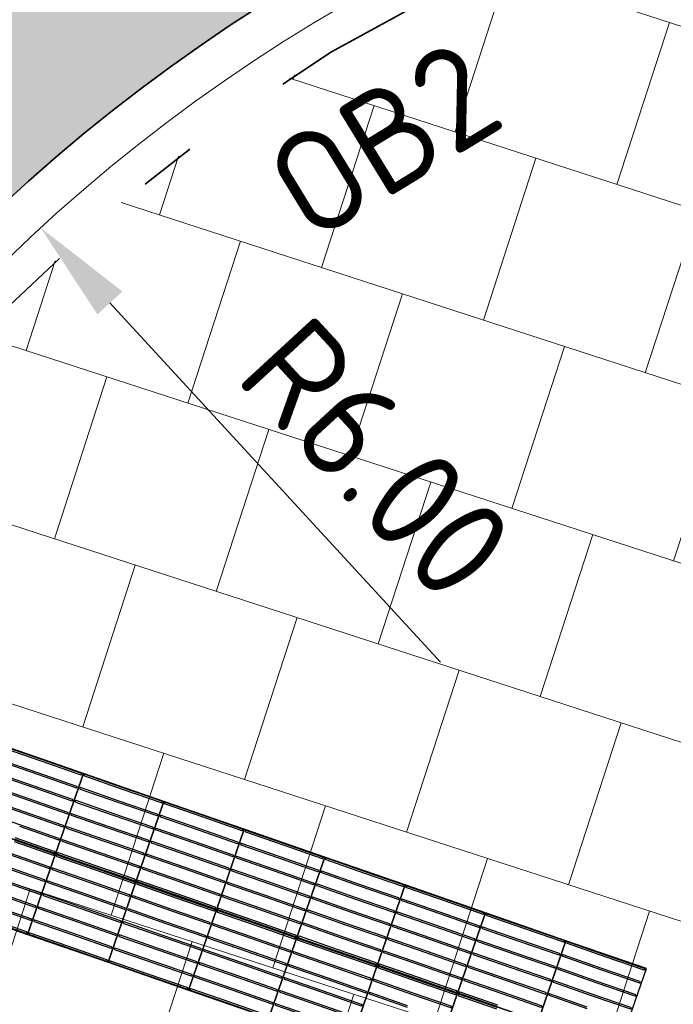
# Model space of a CAD drawing. Header units: metres. Extents: x 196651 to 397723, y 354703 to 710691.
# Tile 17 of 256: x 197537.81 to 197540.12, y 355970.5 to 355973.97. Entities that reach past the tile are written whole.
import ezdxf
from ezdxf.enums import TextEntityAlignment as Align

# ---------------------------------------------------------------- set-up
doc = ezdxf.new("R2010")
doc.units = ezdxf.units.M
doc.header["$MEASUREMENT"] = 0
doc.linetypes.add('VH-OPSLUITBAND_100X200', pattern=[16, 8, -2, 4, -2])
doc.linetypes.add('VH-OPSLUITBAND_120X250', pattern=[26, 16, -4, 2, -4])
for name, color, linetype, lineweight in [('N-WE-VH-GOOT_TEGEL-G', 170, 'Continuous', 35), ('N-WE-VH-KANTOPSLUITING_OPSLUITBAND_120X250-G', 5, 'VH-OPSLUITBAND_120X250', 35), ('N-WE-VH-KANTOPSLUITING_TEKST-T', 7, 'VH-OPSLUITBAND_100X200', 35), ('N-WE-VH-KANTVERHARDING-G', 1, 'Continuous', 5), ('N-WE-VH-VERHARDING_TEGEL-A', 252, 'Continuous', 5), ('N-WE-VH-VERKEERSTEGEL-GELEIDETEGEL-S', 5, 'Continuous', 25), ('X-XX-AL-AANPIJLING-M', 7, 'Continuous', 18)]:
    doc.layers.add(name, color=color, linetype=linetype, lineweight=lineweight)
doc.layers.add('N-WE-VH-VERHARDING_ASFALT_COATING_ROOD-G', color=7, linetype='Continuous', lineweight=5, true_color=0xffa8a8)
doc.styles.add('NLCS-ISO', font='NLCS-ISO.ttf')
doc.styles.add('NLCS-ISO-M200-T18', font='NLCS-ISO.ttf')
doc.dimstyles.new('NLCS-M200-T18-PIJL', dxfattribs={"dimscale": 0.2, "dimtxt": 1.8, "dimasz": 1.8, "dimexe": 2, "dimexo": 2, "dimgap": 0.7, "dimtad": 1, "dimzin": 0, "dimdsep": 46, "dimtxsty": 'NLCS-ISO-M200-T18', "dimcen": 0, "dimdle": 2, "dimse1": 1, "dimse2": 1, "dimclrd": 256, "dimclre": 256, "dimclrt": 256, "dimadec": 1, "dimazin": 0, "dimtfac": 1, "dimtofl": 0, "dimtmove": 1, "dimatfit": 0, "dimfxl": 2, "dimfxlon": 1, "dimtfillclr": 254, "dimtolj": 1, "dimtzin": 0, "dimlwd": 18, "dimlwe": 18, "dimarcsym": 0})

# ---------------------------------------------------------------- blocks, each defined once
blk = doc.blocks.new('TEKST TB')
at = {"style": 'NLCS-ISO'}
blk.add_attdef('TEKST_TROTTOIRBANDEN', text='', height=0.36, rotation=0.3407, dxfattribs=at).set_placement((0, 0), align=Align.BOTTOM_CENTER)
blk = doc.blocks.new('*U1997')
at = {"flags": 128}
for points in [[(0.3, 0.3), (0.3, 0.6), (0.6, 0.6), (0.6, 0.3)], [(0.6, 0.3), (0.6, 0.6), (0.9, 0.6), (0.9, 0.3)], [(0.9, 0.3), (0.9, 0.6), (1.2, 0.6), (1.2, 0.3)], [(1.2, 0.3), (1.2, 0.6), (1.5, 0.6), (1.5, 0.3)], [(1.5, 0.3), (1.5, 0.6), (1.8, 0.6), (1.8, 0.3)], [(1.8, 0.3), (1.8, 0.6), (2.1, 0.6), (2.1, 0.3)], [(2.1, 0.3), (2.1, 0.6), (2.4, 0.6), (2.4, 0.3)], [(0.3, 0), (0.3, 0.3), (0.6, 0.3), (0.6, 0)], [(0.6, 0), (0.6, 0.3), (0.9, 0.3), (0.9, 0)], [(0.9, 0), (0.9, 0.3), (1.2, 0.3), (1.2, 0)], [(1.2, 0), (1.2, 0.3), (1.5, 0.3), (1.5, 0)], [(1.5, 0), (1.5, 0.3), (1.8, 0.3), (1.8, 0)], [(1.8, 0), (1.8, 0.3), (2.1, 0.3), (2.1, 0)], [(2.1, 0), (2.1, 0.3), (2.4, 0.3), (2.4, 0)], [(2.4, 0), (2.4, 0.3), (2.7, 0.3), (2.7, 0)]]:
    blk.add_lwpolyline(points, close=True, dxfattribs=at)
for points in [[(0.4475, 0.598), (0.593, 0.598, -0.414214), (0.5955, 0.5955), (0.5955, 0.5955, -0.414214), (0.593, 0.593), (0.4475, 0.593)], [(0.6045, 0.5955, -0.414214), (0.607, 0.598), (0.7475, 0.598)], [(0.7475, 0.593), (0.607, 0.593, -0.414214), (0.6045, 0.5955), (0.6045, 0.5955)], [(0.7475, 0.598), (0.893, 0.598, -0.414214), (0.8955, 0.5955), (0.8955, 0.5955, -0.414214), (0.893, 0.593), (0.7475, 0.593)], [(0.9045, 0.5955, -0.414214), (0.907, 0.598), (1.0475, 0.598)], [(1.0475, 0.593), (0.907, 0.593, -0.414214), (0.9045, 0.5955), (0.9045, 0.5955)], [(1.0475, 0.598), (1.193, 0.598, -0.414214), (1.1955, 0.5955), (1.1955, 0.5955, -0.414214), (1.193, 0.593), (1.0475, 0.593)], [(1.2045, 0.5955, -0.414214), (1.207, 0.598), (1.3475, 0.598)], [(1.3475, 0.593), (1.207, 0.593, -0.414214), (1.2045, 0.5955), (1.2045, 0.5955)], [(1.3475, 0.598), (1.493, 0.598, -0.414214), (1.4955, 0.5955), (1.4955, 0.5955, -0.414214), (1.493, 0.593), (1.3475, 0.593)], [(0.4475, 0.5495), (0.593, 0.5495, -0.414214), (0.5955, 0.547), (0.5955, 0.547, -0.414214), (0.593, 0.5445), (0.4475, 0.5445)], [(0.6045, 0.547, -0.414214), (0.607, 0.5495), (0.7475, 0.5495)], [(0.7475, 0.5445), (0.607, 0.5445, -0.414214), (0.6045, 0.547), (0.6045, 0.547)], [(0.7475, 0.5495), (0.893, 0.5495, -0.414214), (0.8955, 0.547), (0.8955, 0.547, -0.414214), (0.893, 0.5445), (0.7475, 0.5445)], [(0.9045, 0.547, -0.414214), (0.907, 0.5495), (1.0475, 0.5495)], [(1.0475, 0.5445), (0.907, 0.5445, -0.414214), (0.9045, 0.547), (0.9045, 0.547)], [(1.0475, 0.5495), (1.193, 0.5495, -0.414214), (1.1955, 0.547), (1.1955, 0.547, -0.414214), (1.193, 0.5445), (1.0475, 0.5445)], [(1.2045, 0.547, -0.414214), (1.207, 0.5495), (1.3475, 0.5495)], [(1.3475, 0.5445), (1.207, 0.5445, -0.414214), (1.2045, 0.547), (1.2045, 0.547)], [(1.3475, 0.5495), (1.493, 0.5495, -0.414214), (1.4955, 0.547), (1.4955, 0.547, -0.414214), (1.493, 0.5445), (1.3475, 0.5445)], [(1.5045, 0.547, -0.414214), (1.507, 0.5495), (1.6475, 0.5495)], [(1.6475, 0.5445), (1.507, 0.5445, -0.414214), (1.5045, 0.547), (1.5045, 0.547)], [(0.4475, 0.501), (0.593, 0.501, -0.414214), (0.5955, 0.4985), (0.5955, 0.4985, -0.414214), (0.593, 0.496), (0.4475, 0.496)], [(0.6045, 0.4985, -0.414214), (0.607, 0.501), (0.7475, 0.501)], [(0.7475, 0.496), (0.607, 0.496, -0.414214), (0.6045, 0.4985), (0.6045, 0.4985)], [(0.7475, 0.501), (0.893, 0.501, -0.414214), (0.8955, 0.4985), (0.8955, 0.4985, -0.414214), (0.893, 0.496), (0.7475, 0.496)], [(0.9045, 0.4985, -0.414214), (0.907, 0.501), (1.0475, 0.501)], [(1.0475, 0.496), (0.907, 0.496, -0.414214), (0.9045, 0.4985), (0.9045, 0.4985)], [(1.0475, 0.501), (1.193, 0.501, -0.414214), (1.1955, 0.4985), (1.1955, 0.4985, -0.414214), (1.193, 0.496), (1.0475, 0.496)], [(1.2045, 0.4985, -0.414214), (1.207, 0.501), (1.3475, 0.501)], [(1.3475, 0.496), (1.207, 0.496, -0.414214), (1.2045, 0.4985), (1.2045, 0.4985)], [(1.3475, 0.501), (1.493, 0.501, -0.414214), (1.4955, 0.4985), (1.4955, 0.4985, -0.414214), (1.493, 0.496), (1.3475, 0.496)], [(1.5045, 0.4985, -0.414214), (1.507, 0.501), (1.6475, 0.501)], [(1.6475, 0.496), (1.507, 0.496, -0.414214), (1.5045, 0.4985), (1.5045, 0.4985)], [(1.6475, 0.501), (1.793, 0.501, -0.414214), (1.7955, 0.4985), (1.7955, 0.4985, -0.414214), (1.793, 0.496), (1.6475, 0.496)], [(0.4475, 0.4525), (0.593, 0.4525, -0.414214), (0.5955, 0.45), (0.5955, 0.45, -0.414214), (0.593, 0.4475), (0.4475, 0.4475)], [(0.6045, 0.45, -0.414214), (0.607, 0.4525), (0.7475, 0.4525)], [(0.7475, 0.4525), (0.893, 0.4525, -0.414214), (0.8955, 0.45), (0.8955, 0.45, -0.414214), (0.893, 0.4475), (0.7475, 0.4475)], [(0.9045, 0.45, -0.414214), (0.907, 0.4525), (1.0475, 0.4525)], [(1.0475, 0.4525), (1.193, 0.4525, -0.414214), (1.1955, 0.45), (1.1955, 0.45, -0.414214), (1.193, 0.4475), (1.0475, 0.4475)], [(1.2045, 0.45, -0.414214), (1.207, 0.4525), (1.3475, 0.4525)], [(1.3475, 0.4525), (1.493, 0.4525, -0.414214), (1.4955, 0.45), (1.4955, 0.45, -0.414214), (1.493, 0.4475), (1.3475, 0.4475)], [(1.5045, 0.45, -0.414214), (1.507, 0.4525), (1.6475, 0.4525)], [(1.6475, 0.4525), (1.793, 0.4525, -0.414214), (1.7955, 0.45), (1.7955, 0.45, -0.414214), (1.793, 0.4475), (1.6475, 0.4475)], [(0.7475, 0.4475), (0.607, 0.4475, -0.414214), (0.6045, 0.45), (0.6045, 0.45)], [(1.0475, 0.4475), (0.907, 0.4475, -0.414214), (0.9045, 0.45), (0.9045, 0.45)], [(1.3475, 0.4475), (1.207, 0.4475, -0.414214), (1.2045, 0.45), (1.2045, 0.45)], [(1.6475, 0.4475), (1.507, 0.4475, -0.414214), (1.5045, 0.45), (1.5045, 0.45)], [(0.4475, 0.404), (0.593, 0.404, -0.414214), (0.5955, 0.4015), (0.5955, 0.4015, -0.414214), (0.593, 0.399), (0.4475, 0.399)], [(0.6045, 0.4015, -0.414214), (0.607, 0.404), (0.7475, 0.404)], [(0.7475, 0.399), (0.607, 0.399, -0.414214), (0.6045, 0.4015), (0.6045, 0.4015)], [(0.7475, 0.404), (0.893, 0.404, -0.414214), (0.8955, 0.4015), (0.8955, 0.4015, -0.414214), (0.893, 0.399), (0.7475, 0.399)], [(0.9045, 0.4015, -0.414214), (0.907, 0.404), (1.0475, 0.404)], [(1.0475, 0.399), (0.907, 0.399, -0.414214), (0.9045, 0.4015), (0.9045, 0.4015)], [(1.0475, 0.404), (1.193, 0.404, -0.414214), (1.1955, 0.4015), (1.1955, 0.4015, -0.414214), (1.193, 0.399), (1.0475, 0.399)], [(1.2045, 0.4015, -0.414214), (1.207, 0.404), (1.3475, 0.404)], [(1.3475, 0.399), (1.207, 0.399, -0.414214), (1.2045, 0.4015), (1.2045, 0.4015)], [(1.3475, 0.404), (1.493, 0.404, -0.414214), (1.4955, 0.4015), (1.4955, 0.4015, -0.414214), (1.493, 0.399), (1.3475, 0.399)], [(1.5045, 0.4015, -0.414214), (1.507, 0.404), (1.6475, 0.404)], [(1.6475, 0.399), (1.507, 0.399, -0.414214), (1.5045, 0.4015), (1.5045, 0.4015)], [(1.6475, 0.404), (1.793, 0.404, -0.414214), (1.7955, 0.4015), (1.7955, 0.4015, -0.414214), (1.793, 0.399), (1.6475, 0.399)], [(1.8045, 0.4015, -0.414214), (1.807, 0.404), (1.9475, 0.404)], [(1.9475, 0.399), (1.807, 0.399, -0.414214), (1.8045, 0.4015), (1.8045, 0.4015)], [(0.4475, 0.3555), (0.593, 0.3555, -0.414214), (0.5955, 0.353), (0.5955, 0.353, -0.414214), (0.593, 0.3505), (0.4475, 0.3505)], [(0.6045, 0.353, -0.414214), (0.607, 0.3555), (0.7475, 0.3555)], [(0.7475, 0.3505), (0.607, 0.3505, -0.414214), (0.6045, 0.353), (0.6045, 0.353)], [(0.7475, 0.3555), (0.893, 0.3555, -0.414214), (0.8955, 0.353), (0.8955, 0.353, -0.414214), (0.893, 0.3505), (0.7475, 0.3505)], [(0.9045, 0.353, -0.414214), (0.907, 0.3555), (1.0475, 0.3555)], [(1.0475, 0.3505), (0.907, 0.3505, -0.414214), (0.9045, 0.353), (0.9045, 0.353)], [(1.0475, 0.3555), (1.193, 0.3555, -0.414214), (1.1955, 0.353), (1.1955, 0.353, -0.414214), (1.193, 0.3505), (1.0475, 0.3505)], [(1.2045, 0.353, -0.414214), (1.207, 0.3555), (1.3475, 0.3555)], [(1.3475, 0.3505), (1.207, 0.3505, -0.414214), (1.2045, 0.353), (1.2045, 0.353)], [(1.3475, 0.3555), (1.493, 0.3555, -0.414214), (1.4955, 0.353), (1.4955, 0.353, -0.414214), (1.493, 0.3505), (1.3475, 0.3505)], [(1.5045, 0.353, -0.414214), (1.507, 0.3555), (1.6475, 0.3555)], [(1.6475, 0.3505), (1.507, 0.3505, -0.414214), (1.5045, 0.353), (1.5045, 0.353)], [(1.6475, 0.3555), (1.793, 0.3555, -0.414214), (1.7955, 0.353), (1.7955, 0.353, -0.414214), (1.793, 0.3505), (1.6475, 0.3505)], [(1.8045, 0.353, -0.414214), (1.807, 0.3555), (1.9475, 0.3555)], [(1.9475, 0.3505), (1.807, 0.3505, -0.414214), (1.8045, 0.353), (1.8045, 0.353)], [(1.9475, 0.3555), (2.093, 0.3555, -0.414214), (2.0955, 0.353), (2.0955, 0.353, -0.414214), (2.093, 0.3505), (1.9475, 0.3505)], [(0.4475, 0.307), (0.593, 0.307, -0.414214), (0.5955, 0.3045), (0.5955, 0.3045, -0.414214), (0.593, 0.302), (0.4475, 0.302)], [(0.4475, 0.298), (0.593, 0.298, -0.414214), (0.5955, 0.2955), (0.5955, 0.2955, -0.414214), (0.593, 0.293), (0.4475, 0.293)], [(0.6045, 0.3045, -0.414214), (0.607, 0.307), (0.7475, 0.307)], [(0.7475, 0.302), (0.607, 0.302, -0.414214), (0.6045, 0.3045), (0.6045, 0.3045)], [(0.6045, 0.2955, -0.414214), (0.607, 0.298), (0.7475, 0.298)], [(0.7475, 0.293), (0.607, 0.293, -0.414214), (0.6045, 0.2955), (0.6045, 0.2955)], [(0.7475, 0.307), (0.893, 0.307, -0.414214), (0.8955, 0.3045), (0.8955, 0.3045, -0.414214), (0.893, 0.302), (0.7475, 0.302)], [(0.7475, 0.298), (0.893, 0.298, -0.414214), (0.8955, 0.2955), (0.8955, 0.2955, -0.414214), (0.893, 0.293), (0.7475, 0.293)], [(0.9045, 0.3045, -0.414214), (0.907, 0.307), (1.0475, 0.307)], [(1.0475, 0.302), (0.907, 0.302, -0.414214), (0.9045, 0.3045), (0.9045, 0.3045)], [(0.9045, 0.2955, -0.414214), (0.907, 0.298), (1.0475, 0.298)], [(1.0475, 0.293), (0.907, 0.293, -0.414214), (0.9045, 0.2955), (0.9045, 0.2955)], [(1.0475, 0.307), (1.193, 0.307, -0.414214), (1.1955, 0.3045), (1.1955, 0.3045, -0.414214), (1.193, 0.302), (1.0475, 0.302)], [(1.0475, 0.298), (1.193, 0.298, -0.414214), (1.1955, 0.2955), (1.1955, 0.2955, -0.414214), (1.193, 0.293), (1.0475, 0.293)], [(1.2045, 0.3045, -0.414214), (1.207, 0.307), (1.3475, 0.307)], [(1.3475, 0.302), (1.207, 0.302, -0.414214), (1.2045, 0.3045), (1.2045, 0.3045)], [(1.2045, 0.2955, -0.414214), (1.207, 0.298), (1.3475, 0.298)], [(1.3475, 0.293), (1.207, 0.293, -0.414214), (1.2045, 0.2955), (1.2045, 0.2955)], [(1.3475, 0.307), (1.493, 0.307, -0.414214), (1.4955, 0.3045), (1.4955, 0.3045, -0.414214), (1.493, 0.302), (1.3475, 0.302)], [(1.3475, 0.298), (1.493, 0.298, -0.414214), (1.4955, 0.2955), (1.4955, 0.2955, -0.414214), (1.493, 0.293), (1.3475, 0.293)], [(1.5045, 0.3045, -0.414214), (1.507, 0.307), (1.6475, 0.307)], [(1.6475, 0.302), (1.507, 0.302, -0.414214), (1.5045, 0.3045), (1.5045, 0.3045)], [(1.5045, 0.2955, -0.414214), (1.507, 0.298), (1.6475, 0.298)], [(1.6475, 0.293), (1.507, 0.293, -0.414214), (1.5045, 0.2955), (1.5045, 0.2955)], [(1.6475, 0.307), (1.793, 0.307, -0.414214), (1.7955, 0.3045), (1.7955, 0.3045, -0.414214), (1.793, 0.302), (1.6475, 0.302)], [(1.6475, 0.298), (1.793, 0.298, -0.414214), (1.7955, 0.2955), (1.7955, 0.2955, -0.414214), (1.793, 0.293), (1.6475, 0.293)], [(1.8045, 0.3045, -0.414214), (1.807, 0.307), (1.9475, 0.307)], [(1.9475, 0.302), (1.807, 0.302, -0.414214), (1.8045, 0.3045), (1.8045, 0.3045)], [(1.8045, 0.2955, -0.414214), (1.807, 0.298), (1.9475, 0.298)], [(1.9475, 0.293), (1.807, 0.293, -0.414214), (1.8045, 0.2955), (1.8045, 0.2955)], [(1.9475, 0.307), (2.093, 0.307, -0.414214), (2.0955, 0.3045), (2.0955, 0.3045, -0.414214), (2.093, 0.302), (1.9475, 0.302)], [(1.9475, 0.298), (2.093, 0.298, -0.414214), (2.0955, 0.2955), (2.0955, 0.2955, -0.414214), (2.093, 0.293), (1.9475, 0.293)], [(2.1045, 0.3045, -0.414214), (2.107, 0.307), (2.2475, 0.307)], [(2.2475, 0.302), (2.107, 0.302, -0.414214), (2.1045, 0.3045), (2.1045, 0.3045)], [(2.1045, 0.2955, -0.414214), (2.107, 0.298), (2.2475, 0.298)], [(2.2475, 0.293), (2.107, 0.293, -0.414214), (2.1045, 0.2955), (2.1045, 0.2955)], [(0.4475, 0.2445), (0.307, 0.2445, -0.414214), (0.3045, 0.247), (0.3045, 0.247)], [(0.4475, 0.2495), (0.593, 0.2495, -0.414214), (0.5955, 0.247), (0.5955, 0.247, -0.414214), (0.593, 0.2445), (0.4475, 0.2445)], [(0.6045, 0.247, -0.414214), (0.607, 0.2495), (0.7475, 0.2495)], [(0.7475, 0.2445), (0.607, 0.2445, -0.414214), (0.6045, 0.247), (0.6045, 0.247)], [(0.7475, 0.2495), (0.893, 0.2495, -0.414214), (0.8955, 0.247), (0.8955, 0.247, -0.414214), (0.893, 0.2445), (0.7475, 0.2445)], [(0.9045, 0.247, -0.414214), (0.907, 0.2495), (1.0475, 0.2495)], [(1.0475, 0.2445), (0.907, 0.2445, -0.414214), (0.9045, 0.247), (0.9045, 0.247)], [(1.0475, 0.2495), (1.193, 0.2495, -0.414214), (1.1955, 0.247), (1.1955, 0.247, -0.414214), (1.193, 0.2445), (1.0475, 0.2445)], [(1.2045, 0.247, -0.414214), (1.207, 0.2495), (1.3475, 0.2495)], [(1.3475, 0.2445), (1.207, 0.2445, -0.414214), (1.2045, 0.247), (1.2045, 0.247)], [(1.3475, 0.2495), (1.493, 0.2495, -0.414214), (1.4955, 0.247), (1.4955, 0.247, -0.414214), (1.493, 0.2445), (1.3475, 0.2445)], [(1.5045, 0.247, -0.414214), (1.507, 0.2495), (1.6475, 0.2495)], [(1.6475, 0.2445), (1.507, 0.2445, -0.414214), (1.5045, 0.247), (1.5045, 0.247)], [(1.6475, 0.2495), (1.793, 0.2495, -0.414214), (1.7955, 0.247), (1.7955, 0.247, -0.414214), (1.793, 0.2445), (1.6475, 0.2445)], [(1.8045, 0.247, -0.414214), (1.807, 0.2495), (1.9475, 0.2495)], [(1.9475, 0.2445), (1.807, 0.2445, -0.414214), (1.8045, 0.247), (1.8045, 0.247)], [(1.9475, 0.2495), (2.093, 0.2495, -0.414214), (2.0955, 0.247), (2.0955, 0.247, -0.414214), (2.093, 0.2445), (1.9475, 0.2445)], [(2.1045, 0.247, -0.414214), (2.107, 0.2495), (2.2475, 0.2495)], [(2.2475, 0.2445), (2.107, 0.2445, -0.414214), (2.1045, 0.247), (2.1045, 0.247)], [(2.2475, 0.2495), (2.393, 0.2495, -0.414214), (2.3955, 0.247), (2.3955, 0.247, -0.414214), (2.393, 0.2445), (2.2475, 0.2445)], [(0.3045, 0.1985, -0.414214), (0.307, 0.201), (0.4475, 0.201)], [(0.4475, 0.196), (0.307, 0.196, -0.414214), (0.3045, 0.1985), (0.3045, 0.1985)], [(0.4475, 0.201), (0.593, 0.201, -0.414214), (0.5955, 0.1985), (0.5955, 0.1985, -0.414214), (0.593, 0.196), (0.4475, 0.196)], [(0.6045, 0.1985, -0.414214), (0.607, 0.201), (0.7475, 0.201)], [(0.7475, 0.196), (0.607, 0.196, -0.414214), (0.6045, 0.1985), (0.6045, 0.1985)], [(0.7475, 0.201), (0.893, 0.201, -0.414214), (0.8955, 0.1985), (0.8955, 0.1985, -0.414214), (0.893, 0.196), (0.7475, 0.196)], [(0.9045, 0.1985, -0.414214), (0.907, 0.201), (1.0475, 0.201)], [(1.0475, 0.196), (0.907, 0.196, -0.414214), (0.9045, 0.1985), (0.9045, 0.1985)], [(1.0475, 0.201), (1.193, 0.201, -0.414214), (1.1955, 0.1985), (1.1955, 0.1985, -0.414214), (1.193, 0.196), (1.0475, 0.196)], [(1.2045, 0.1985, -0.414214), (1.207, 0.201), (1.3475, 0.201)], [(1.3475, 0.196), (1.207, 0.196, -0.414214), (1.2045, 0.1985), (1.2045, 0.1985)], [(1.3475, 0.201), (1.493, 0.201, -0.414214), (1.4955, 0.1985), (1.4955, 0.1985, -0.414214), (1.493, 0.196), (1.3475, 0.196)], [(1.5045, 0.1985, -0.414214), (1.507, 0.201), (1.6475, 0.201)], [(1.6475, 0.196), (1.507, 0.196, -0.414214), (1.5045, 0.1985), (1.5045, 0.1985)], [(1.6475, 0.201), (1.793, 0.201, -0.414214), (1.7955, 0.1985), (1.7955, 0.1985, -0.414214), (1.793, 0.196), (1.6475, 0.196)], [(1.8045, 0.1985, -0.414214), (1.807, 0.201), (1.9475, 0.201)], [(1.9475, 0.196), (1.807, 0.196, -0.414214), (1.8045, 0.1985), (1.8045, 0.1985)], [(1.9475, 0.201), (2.093, 0.201, -0.414214), (2.0955, 0.1985), (2.0955, 0.1985, -0.414214), (2.093, 0.196), (1.9475, 0.196)], [(2.1045, 0.1985, -0.414214), (2.107, 0.201), (2.2475, 0.201)], [(2.2475, 0.196), (2.107, 0.196, -0.414214), (2.1045, 0.1985), (2.1045, 0.1985)], [(2.2475, 0.201), (2.393, 0.201, -0.414214), (2.3955, 0.1985), (2.3955, 0.1985, -0.414214), (2.393, 0.196), (2.2475, 0.196)], [(2.4045, 0.1985, -0.414214), (2.407, 0.201), (2.5475, 0.201)], [(2.5475, 0.196), (2.407, 0.196, -0.414214), (2.4045, 0.1985), (2.4045, 0.1985)], [(0.3045, 0.15, -0.414214), (0.307, 0.1525), (0.4475, 0.1525)], [(0.4475, 0.1475), (0.307, 0.1475, -0.414214), (0.3045, 0.15), (0.3045, 0.15)], [(0.4475, 0.1525), (0.593, 0.1525, -0.414214), (0.5955, 0.15), (0.5955, 0.15, -0.414214), (0.593, 0.1475), (0.4475, 0.1475)], [(0.6045, 0.15, -0.414214), (0.607, 0.1525), (0.7475, 0.1525)], [(0.7475, 0.1475), (0.607, 0.1475, -0.414214), (0.6045, 0.15), (0.6045, 0.15)], [(0.7475, 0.1525), (0.893, 0.1525, -0.414214), (0.8955, 0.15), (0.8955, 0.15, -0.414214), (0.893, 0.1475), (0.7475, 0.1475)], [(0.9045, 0.15, -0.414214), (0.907, 0.1525), (1.0475, 0.1525)], [(1.0475, 0.1475), (0.907, 0.1475, -0.414214), (0.9045, 0.15), (0.9045, 0.15)], [(1.0475, 0.1525), (1.193, 0.1525, -0.414214), (1.1955, 0.15), (1.1955, 0.15, -0.414214), (1.193, 0.1475), (1.0475, 0.1475)], [(1.2045, 0.15, -0.414214), (1.207, 0.1525), (1.3475, 0.1525)], [(1.3475, 0.1475), (1.207, 0.1475, -0.414214), (1.2045, 0.15), (1.2045, 0.15)], [(1.3475, 0.1525), (1.493, 0.1525, -0.414214), (1.4955, 0.15), (1.4955, 0.15, -0.414214), (1.493, 0.1475), (1.3475, 0.1475)], [(1.5045, 0.15, -0.414214), (1.507, 0.1525), (1.6475, 0.1525)], [(1.6475, 0.1475), (1.507, 0.1475, -0.414214), (1.5045, 0.15), (1.5045, 0.15)], [(1.6475, 0.1525), (1.793, 0.1525, -0.414214), (1.7955, 0.15), (1.7955, 0.15, -0.414214), (1.793, 0.1475), (1.6475, 0.1475)], [(1.8045, 0.15, -0.414214), (1.807, 0.1525), (1.9475, 0.1525)], [(1.9475, 0.1475), (1.807, 0.1475, -0.414214), (1.8045, 0.15), (1.8045, 0.15)], [(1.9475, 0.1525), (2.093, 0.1525, -0.414214), (2.0955, 0.15), (2.0955, 0.15, -0.414214), (2.093, 0.1475), (1.9475, 0.1475)], [(2.1045, 0.15, -0.414214), (2.107, 0.1525), (2.2475, 0.1525)], [(2.2475, 0.1475), (2.107, 0.1475, -0.414214), (2.1045, 0.15), (2.1045, 0.15)], [(2.2475, 0.1525), (2.393, 0.1525, -0.414214), (2.3955, 0.15), (2.3955, 0.15, -0.414214), (2.393, 0.1475), (2.2475, 0.1475)], [(2.4045, 0.15, -0.414214), (2.407, 0.1525), (2.5475, 0.1525)], [(2.5475, 0.1475), (2.407, 0.1475, -0.414214), (2.4045, 0.15), (2.4045, 0.15)], [(2.5475, 0.1525), (2.693, 0.1525, -0.414214), (2.6955, 0.15), (2.6955, 0.15, -0.414214), (2.693, 0.1475), (2.5475, 0.1475)], [(0.3045, 0.1015, -0.414214), (0.307, 0.104), (0.4475, 0.104)], [(0.4475, 0.099), (0.307, 0.099, -0.414214), (0.3045, 0.1015), (0.3045, 0.1015)], [(0.4475, 0.104), (0.593, 0.104, -0.414214), (0.5955, 0.1015), (0.5955, 0.1015, -0.414214), (0.593, 0.099), (0.4475, 0.099)], [(0.6045, 0.1015, -0.414214), (0.607, 0.104), (0.7475, 0.104)], [(0.7475, 0.099), (0.607, 0.099, -0.414214), (0.6045, 0.1015), (0.6045, 0.1015)], [(0.7475, 0.104), (0.893, 0.104, -0.414214), (0.8955, 0.1015), (0.8955, 0.1015, -0.414214), (0.893, 0.099), (0.7475, 0.099)], [(0.9045, 0.1015, -0.414214), (0.907, 0.104), (1.0475, 0.104)], [(1.0475, 0.099), (0.907, 0.099, -0.414214), (0.9045, 0.1015), (0.9045, 0.1015)], [(1.0475, 0.104), (1.193, 0.104, -0.414214), (1.1955, 0.1015), (1.1955, 0.1015, -0.414214), (1.193, 0.099), (1.0475, 0.099)], [(1.2045, 0.1015, -0.414214), (1.207, 0.104), (1.3475, 0.104)], [(1.3475, 0.099), (1.207, 0.099, -0.414214), (1.2045, 0.1015), (1.2045, 0.1015)], [(1.3475, 0.104), (1.493, 0.104, -0.414214), (1.4955, 0.1015), (1.4955, 0.1015, -0.414214), (1.493, 0.099), (1.3475, 0.099)], [(1.5045, 0.1015, -0.414214), (1.507, 0.104), (1.6475, 0.104)], [(1.6475, 0.099), (1.507, 0.099, -0.414214), (1.5045, 0.1015), (1.5045, 0.1015)], [(1.6475, 0.104), (1.793, 0.104, -0.414214), (1.7955, 0.1015), (1.7955, 0.1015, -0.414214), (1.793, 0.099), (1.6475, 0.099)], [(1.8045, 0.1015, -0.414214), (1.807, 0.104), (1.9475, 0.104)], [(1.9475, 0.099), (1.807, 0.099, -0.414214), (1.8045, 0.1015), (1.8045, 0.1015)], [(1.9475, 0.104), (2.093, 0.104, -0.414214), (2.0955, 0.1015), (2.0955, 0.1015, -0.414214), (2.093, 0.099), (1.9475, 0.099)], [(2.1045, 0.1015, -0.414214), (2.107, 0.104), (2.2475, 0.104)], [(2.2475, 0.099), (2.107, 0.099, -0.414214), (2.1045, 0.1015), (2.1045, 0.1015)], [(2.2475, 0.104), (2.393, 0.104, -0.414214), (2.3955, 0.1015), (2.3955, 0.1015, -0.414214), (2.393, 0.099), (2.2475, 0.099)], [(2.4045, 0.1015, -0.414214), (2.407, 0.104), (2.5475, 0.104)], [(2.5475, 0.099), (2.407, 0.099, -0.414214), (2.4045, 0.1015), (2.4045, 0.1015)], [(2.5475, 0.104), (2.693, 0.104, -0.414214), (2.6955, 0.1015), (2.6955, 0.1015, -0.414214), (2.693, 0.099), (2.5475, 0.099)], [(0.3045, 0.053, -0.414214), (0.307, 0.0555), (0.4475, 0.0555)], [(0.4475, 0.0505), (0.307, 0.0505, -0.414214), (0.3045, 0.053), (0.3045, 0.053)], [(0.4475, 0.0555), (0.593, 0.0555, -0.414214), (0.5955, 0.053), (0.5955, 0.053, -0.414214), (0.593, 0.0505), (0.4475, 0.0505)], [(0.6045, 0.053, -0.414214), (0.607, 0.0555), (0.7475, 0.0555)], [(0.7475, 0.0505), (0.607, 0.0505, -0.414214), (0.6045, 0.053), (0.6045, 0.053)], [(0.7475, 0.0555), (0.893, 0.0555, -0.414214), (0.8955, 0.053), (0.8955, 0.053, -0.414214), (0.893, 0.0505), (0.7475, 0.0505)], [(0.9045, 0.053, -0.414214), (0.907, 0.0555), (1.0475, 0.0555)], [(1.0475, 0.0505), (0.907, 0.0505, -0.414214), (0.9045, 0.053), (0.9045, 0.053)], [(1.0475, 0.0555), (1.193, 0.0555, -0.414214), (1.1955, 0.053), (1.1955, 0.053, -0.414214), (1.193, 0.0505), (1.0475, 0.0505)], [(1.2045, 0.053, -0.414214), (1.207, 0.0555), (1.3475, 0.0555)], [(1.3475, 0.0505), (1.207, 0.0505, -0.414214), (1.2045, 0.053), (1.2045, 0.053)], [(1.3475, 0.0555), (1.493, 0.0555, -0.414214), (1.4955, 0.053), (1.4955, 0.053, -0.414214), (1.493, 0.0505), (1.3475, 0.0505)], [(1.5045, 0.053, -0.414214), (1.507, 0.0555), (1.6475, 0.0555)], [(1.6475, 0.0505), (1.507, 0.0505, -0.414214), (1.5045, 0.053), (1.5045, 0.053)], [(1.6475, 0.0555), (1.793, 0.0555, -0.414214), (1.7955, 0.053), (1.7955, 0.053, -0.414214), (1.793, 0.0505), (1.6475, 0.0505)], [(1.8045, 0.053, -0.414214), (1.807, 0.0555), (1.9475, 0.0555)], [(1.9475, 0.0505), (1.807, 0.0505, -0.414214), (1.8045, 0.053), (1.8045, 0.053)], [(1.9475, 0.0555), (2.093, 0.0555, -0.414214), (2.0955, 0.053), (2.0955, 0.053, -0.414214), (2.093, 0.0505), (1.9475, 0.0505)], [(2.1045, 0.053, -0.414214), (2.107, 0.0555), (2.2475, 0.0555)], [(2.2475, 0.0505), (2.107, 0.0505, -0.414214), (2.1045, 0.053), (2.1045, 0.053)], [(2.2475, 0.0555), (2.393, 0.0555, -0.414214), (2.3955, 0.053), (2.3955, 0.053, -0.414214), (2.393, 0.0505), (2.2475, 0.0505)], [(2.4045, 0.053, -0.414214), (2.407, 0.0555), (2.5475, 0.0555)], [(2.5475, 0.0505), (2.407, 0.0505, -0.414214), (2.4045, 0.053), (2.4045, 0.053)], [(2.5475, 0.0555), (2.693, 0.0555, -0.414214), (2.6955, 0.053), (2.6955, 0.053, -0.414214), (2.693, 0.0505), (2.5475, 0.0505)], [(0.3045, 0.0045, -0.414214), (0.307, 0.007), (0.4475, 0.007)], [(0.4475, 0.002), (0.307, 0.002, -0.414214), (0.3045, 0.0045), (0.3045, 0.0045)], [(0.4475, 0.007), (0.593, 0.007, -0.414214), (0.5955, 0.0045), (0.5955, 0.0045, -0.414214), (0.593, 0.002), (0.4475, 0.002)], [(0.6045, 0.0045, -0.414214), (0.607, 0.007), (0.7475, 0.007)], [(0.7475, 0.002), (0.607, 0.002, -0.414214), (0.6045, 0.0045), (0.6045, 0.0045)], [(0.7475, 0.007), (0.893, 0.007, -0.414214), (0.8955, 0.0045), (0.8955, 0.0045, -0.414214), (0.893, 0.002), (0.7475, 0.002)], [(0.9045, 0.0045, -0.414214), (0.907, 0.007), (1.0475, 0.007)], [(1.0475, 0.002), (0.907, 0.002, -0.414214), (0.9045, 0.0045), (0.9045, 0.0045)], [(1.0475, 0.007), (1.193, 0.007, -0.414214), (1.1955, 0.0045), (1.1955, 0.0045, -0.414214), (1.193, 0.002), (1.0475, 0.002)], [(1.2045, 0.0045, -0.414214), (1.207, 0.007), (1.3475, 0.007)], [(1.3475, 0.002), (1.207, 0.002, -0.414214), (1.2045, 0.0045), (1.2045, 0.0045)], [(1.3475, 0.007), (1.493, 0.007, -0.414214), (1.4955, 0.0045), (1.4955, 0.0045, -0.414214), (1.493, 0.002), (1.3475, 0.002)], [(1.5045, 0.0045, -0.414214), (1.507, 0.007), (1.6475, 0.007)], [(1.6475, 0.002), (1.507, 0.002, -0.414214), (1.5045, 0.0045), (1.5045, 0.0045)], [(1.6475, 0.007), (1.793, 0.007, -0.414214), (1.7955, 0.0045), (1.7955, 0.0045, -0.414214), (1.793, 0.002), (1.6475, 0.002)], [(1.8045, 0.0045, -0.414214), (1.807, 0.007), (1.9475, 0.007)], [(1.9475, 0.002), (1.807, 0.002, -0.414214), (1.8045, 0.0045), (1.8045, 0.0045)], [(1.9475, 0.007), (2.093, 0.007, -0.414214), (2.0955, 0.0045), (2.0955, 0.0045, -0.414214), (2.093, 0.002), (1.9475, 0.002)], [(2.1045, 0.0045, -0.414214), (2.107, 0.007), (2.2475, 0.007)], [(2.2475, 0.002), (2.107, 0.002, -0.414214), (2.1045, 0.0045), (2.1045, 0.0045)], [(2.2475, 0.007), (2.393, 0.007, -0.414214), (2.3955, 0.0045), (2.3955, 0.0045, -0.414214), (2.393, 0.002), (2.2475, 0.002)], [(2.4045, 0.0045, -0.414214), (2.407, 0.007), (2.5475, 0.007)], [(2.5475, 0.002), (2.407, 0.002, -0.414214), (2.4045, 0.0045), (2.4045, 0.0045)], [(2.5475, 0.007), (2.693, 0.007, -0.414214), (2.6955, 0.0045), (2.6955, 0.0045, -0.414214), (2.693, 0.002), (2.5475, 0.002)]]:
    blk.add_lwpolyline(points, format="xyb", dxfattribs=at)
blk = doc.blocks.new('*D2073')
at = {"layer": 'Defpoints', "color": 0, "transparency": 16777216}
for p in [(197537.8871, 355973.2336), (197541.9513, 355968.8198)]:
    blk.add_point(p, dxfattribs=at)
at = {"layer": 'X-XX-AL-AANPIJLING-M', "linetype": 'Continuous', "lineweight": 18, "transparency": 16777216}
blk.add_line((197539.296, 355971.7035), (197538.131, 355972.9688), dxfattribs=at)
at = {"layer": 'X-XX-AL-AANPIJLING-M', "transparency": 16777216}
blk.add_solid([(197538.1751, 355973.0094), (197538.0868, 355972.9282), (197537.8871, 355973.2336)], dxfattribs=at)
at = {"layer": 'X-XX-AL-AANPIJLING-M', "transparency": 16777216, "insert": (197539.0708, 355972.4205), "char_height": 0.36, "attachment_point": 5, "rotation": 312.6387, "style": 'NLCS-ISO-M200-T18'}
blk.add_mtext('\\A1;R6.00', dxfattribs=at)

msp = doc.modelspace()

# ---------------------------------------------------------------- hatches: boundary and pattern name
at = {"layer": 'N-WE-VH-VERHARDING_ASFALT_COATING_ROOD-G'}
h = msp.add_hatch(color=256, dxfattribs=at)
edge = h.paths.add_edge_path()
edge.add_line((197542.7863, 355974.9129), (197543.2054, 355978.036))
edge.add_arc((197554.815, 356064.5356), 87.2752, 261.733948, 262.355725, ccw=False)
edge.add_arc((197555.8419, 356071.3099), 94.1267, 260.97514, 261.708209, ccw=False)
edge.add_arc((197541.3365, 355979.9779), 1.65, 189.3673, 260.9465, ccw=False)
edge.add_arc((197540.3795, 355979.82), 0.68, 152.242, 189.3673, ccw=False)
edge.add_arc((197545.9432, 355966.4624), 15, 114.26977, 128.07279)
edge.add_arc((197537.0016, 355977.8772), 0.5, 27.6291, 128.0728, ccw=False)
edge.add_line((197537.4446, 355978.1091), (197537.5938, 355977.824))
edge.add_arc((197537.1508, 355977.5922), 0.5, -61.311, 27.6291, ccw=False)
edge.add_arc((197541.9513, 355968.8198), 9.5, 118.68902, 127.84725)
edge.add_arc((197535.8158, 355976.7163), 0.5, 256.0282, 307.8472, ccw=False)
edge.add_arc((197535.7253, 355976.7386), 0.5084, 135.4037, 266.5892, ccw=False)
edge.add_arc((197545.9432, 355966.4624), 15, 134.85621, 138.18705)
edge.add_line((197534.7633, 355976.4629), (197523.8883, 355979.1687))
edge.add_arc((197515.9508, 355978.1708), 8, 7.16525, 12.85575)
edge.add_arc((197523.2628, 355979.8395), 0.5, -103.9718, 12.8558, ccw=False)
edge.add_line((197523.142, 355979.3543), (197521.3155, 355979.8088))
edge.add_arc((197521.4362, 355980.294), 0.5, 168.8103, 256.0287, ccw=False)
edge.add_line((197520.9457, 355980.391), (197518.7891, 355981.6504))
edge.add_arc((197518.4774, 355981.7331), 0.3225, 300.1397, 345.1457, ccw=False)
edge.add_arc((197518.4816, 355981.7012), 0.2931, 252.7282, 302.5452, ccw=False)
edge.add_line((197518.3946, 355981.4214), (197516.5931, 355981.8596))
edge.add_arc((197519.0437, 355991.7094), 10.15, 241.92461, 256.02823, ccw=False)
edge.add_line((197514.2668, 355982.7537), (197510.3224, 355984.8577))
edge.add_line((197510.3224, 355984.8577), (197509.4642, 355983.2514))
edge.add_line((197509.4642, 355983.2514), (197515.0953, 355980.2431))
edge.add_arc((197512.1975, 355974.8187), 6.15, -4.67588, 61.88784, ccw=False)
edge.add_line((197518.327, 355974.3173), (197517.6063, 355965.5103))
edge.add_line((197517.6063, 355965.5103), (197517.4513, 355964.4963))
edge.add_line((197517.4513, 355964.4963), (197517.1393, 355963.1159))
edge.add_line((197517.1393, 355963.1159), (197519.0645, 355962.6122))
edge.add_arc((197519.5928, 355962.7651), 0.55, 169.6798, 196.145, ccw=False)
edge.add_line((197519.0517, 355962.8636), (197519.2389, 355963.8892))
edge.add_line((197519.2389, 355963.8892), (197519.4015, 355965.3843))
edge.add_line((197519.4015, 355965.3843), (197520.3435, 355976.8512))
edge.add_arc((197520.9913, 355976.798), 0.65, 76.0282, 175.3037, ccw=False)
edge.add_line((197521.1483, 355977.4287), (197523.3572, 355976.8791))
edge.add_arc((197523.1659, 355976.1721), 0.7325, 38.6837, 74.8653, ccw=False)
edge.add_line((197523.7377, 355976.6299), (197533.1044, 355974.2994))
edge.add_arc((197533.3866, 355973.7151), 0.6489, 75.9943, 115.7773, ccw=False)
edge.add_line((197533.5437, 355974.3447), (197534.58, 355974.0869))
edge.add_arc((197534.4231, 355973.4561), 0.65, -16.1801, 76.0282, ccw=False)
edge.add_line((197535.0473, 355973.275), (197534.3711, 355970.9442))
edge.add_line((197534.3711, 355970.9442), (197527.7924, 355952.8125))
edge.add_arc((197527.2754, 355953.0001), 0.55, 297.6131, 340.0571, ccw=False)
edge.add_line((197527.5304, 355952.5127), (197525.0341, 355945.3148))
edge.add_line((197525.0341, 355945.3148), (197526.6951, 355947.5664))
edge.add_line((197526.6951, 355947.5664), (197527.8224, 355949.1846))
edge.add_line((197527.8224, 355949.1846), (197528.8215, 355950.9079))
edge.add_line((197528.8215, 355950.9079), (197529.0688, 355951.4507))
edge.add_line((197529.0688, 355951.4507), (197529.4041, 355952.27))
edge.add_line((197529.4041, 355952.27), (197536.1701, 355970.9175))
edge.add_arc((197541.9513, 355968.8198), 6.15, 82.20395, 160.0571, ccw=False)
edge.add_arc((197554.9907, 356063.9793), 89.8987, 262.197135, 262.197572)
at = {"layer": 'N-WE-VH-VERHARDING_TEGEL-A'}
h = msp.add_hatch(dxfattribs=at)
h.set_pattern_fill('AVH-TEGEL_300X300_HALFST', color=256, scale=2, angle=72, style=0, pattern_type=2)
h.set_pattern_definition([(72, (0, 0), (-0.09990675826, 0.6633390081), [0.6, -0.6]), (162, (0, 0), (-0.1854101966, -0.5706339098), [])])
edge = h.paths.add_edge_path()
edge.add_arc((197554.9907, 356063.9792), 90.1686, 262.197573, 262.26982)
edge.add_line((197542.8623, 355974.63), (197542.5959, 355972.668))
edge.add_line((197542.5959, 355972.668), (197541.3078, 355968.6739))
edge.add_line((197541.3078, 355968.6739), (197537.997, 355969.928))
edge.add_line((197537.997, 355969.928), (197537.2148, 355967.6061))
edge.add_line((197537.2148, 355967.6061), (197535.4692, 355968.1942))
edge.add_line((197535.4692, 355968.1942), (197536.424, 355970.8254))
edge.add_arc((197541.9513, 355968.8198), 5.88, 82.19757, 160.0571, ccw=False)

# ---------------------------------------------------------------- linework, layer by layer
at = {"layer": 'N-WE-VH-GOOT_TEGEL-G', "flags": 128}
msp.add_lwpolyline([(197594.4631, 355981.8813, -0.044662), (197591.9007, 355980.9197), (197579.992, 355977.627, -0.104882), (197542.7863, 355974.9129, 0.353429), (197536.1701, 355970.9175), (197529.4041, 355952.27), (197529.0688, 355951.4507), (197528.8215, 355950.9079), (197527.8224, 355949.1846), (197526.6951, 355947.5664), (197525.0341, 355945.3148)], format="xyb", dxfattribs=at)
at = {"layer": 'N-WE-VH-KANTOPSLUITING_OPSLUITBAND_120X250-G', "ltscale": 0.1, "flags": 128}
msp.add_lwpolyline([(197542.7496, 355974.6454, 0.353429), (197536.424, 355970.8254), (197536.0829, 355969.8853)], format="xyb", dxfattribs=at)
at = {"layer": 'N-WE-VH-KANTVERHARDING-G', "flags": 128}
msp.add_lwpolyline([(197594.5003, 355981.7328, -0.044164), (197591.9407, 355980.7751), (197580.0328, 355977.4827, -0.104879), (197542.7659, 355974.7642, 0.353429), (197536.3111, 355970.8663), (197529.5451, 355952.2188)], format="xyb", dxfattribs=at)

# ---------------------------------------------------------------- block references
at = {"layer": 'N-WE-VH-KANTOPSLUITING_TEKST-T', "rotation": 31.12733414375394}
msp.add_blockref('TEKST TB', (197539.2454, 355973.2951), dxfattribs=at).add_auto_attribs({'TEKST_TROTTOIRBANDEN': 'OB2'})
at = {"layer": 'N-WE-VH-VERKEERSTEGEL-GELEIDETEGEL-S', "xscale": -1, "rotation": 160.8835644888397}
msp.add_blockref('*U1997', (197537.4706, 355971.5074), dxfattribs=at)

# ---------------------------------------------------------------- dimensions: what is measured, and where the dimension line sits
at = {"layer": 'X-XX-AL-AANPIJLING-M'}
dim = msp.add_radius_dim(center=(197541.9513, 355968.8198), mpoint=(197537.8871, 355973.2336), dimstyle='NLCS-M200-T18-PIJL', dxfattribs=at)
dim.commit()
dim.dimension.update_dxf_attribs({"geometry": '*D2073', "text_midpoint": (197538.8354, 355972.2037), "dimtype": 164})

doc.saveas('drawing.dxf')
